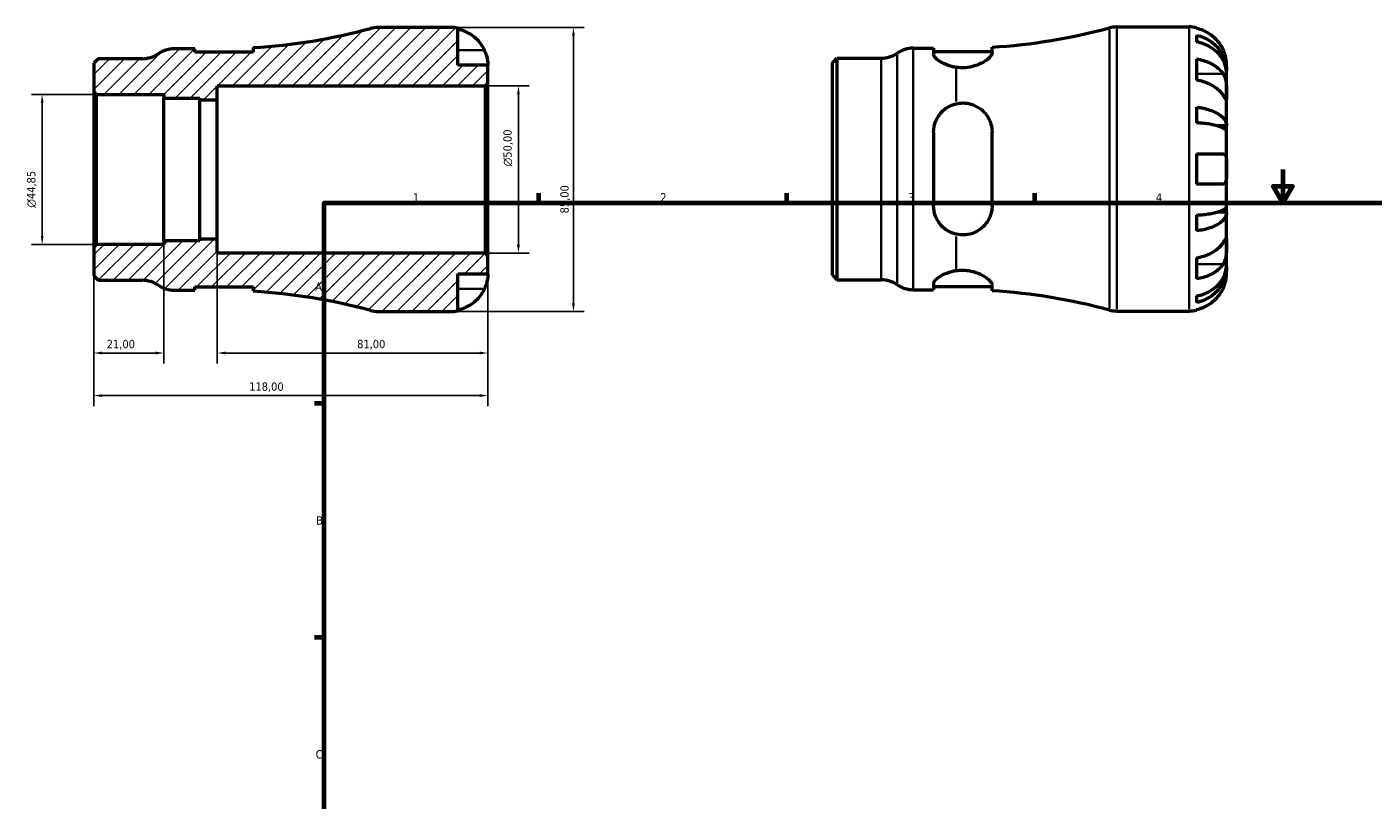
# Model space of a CAD drawing. Header units: millimetres. Extents: x -79 to 665, y 0 to 544.
# Tile 2 of 4: x -79 to 324, y 231 to 463. Entities that reach past the tile are written whole.
import ezdxf

# ---------------------------------------------------------------- set-up
doc = ezdxf.new("R2010")
doc.units = ezdxf.units.MM
for name, color, linetype, lineweight in [('Border (ISO)', 7, 'Continuous', 70), ('Dimension (ISO)', 7, 'Continuous', 25), ('Hatch (ISO)', 7, 'Continuous', 18), ('Visible (ISO)', 7, 'Continuous', 50), ('Visible Narrow (ISO)', 7, 'Continuous', 35)]:
    doc.layers.add(name, color=color, linetype=linetype, lineweight=lineweight)
doc.styles.add('Note Text (ISO)', font='tahoma.ttf')
doc.dimstyles.new('Default (ISO)', dxfattribs={"dimtxt": 2.5, "dimasz": 2.5, "dimexe": 3.175, "dimexo": 0, "dimgap": 0.762, "dimtad": 1, "dimrnd": 1e-08, "dimzin": 0, "dimtxsty": 'Note Text (ISO)', "dimcen": 0.09, "dimdle": 10, "dimclrd": 256, "dimclre": 256, "dimclrt": 232, "dimazin": 0, "dimtfac": 1.40208, "dimtmove": 0, "dimatfit": 3, "dimfxl": 1, "dimtolj": 1, "dimtzin": 0, "dimlwd": -1, "dimlwe": -1, "dimarcsym": 0})

# ---------------------------------------------------------------- blocks, each defined once
blk = doc.blocks.new('Borders Default Border')
at = {"layer": 'Border (ISO)'}
for p, q in [((74.25, 410), (74.25, 412.9)), ((148.5, 410), (148.5, 412.9)), ((222.75, 410), (222.75, 412.9)), ((10, 350), (7.1, 350)), ((10, 280), (7.1, 280))]:
    blk.add_line(p, q, dxfattribs=at)
at = {"layer": 'Border (ISO)', "flags": 128}
for points in [[(297, 420), (297, 410), (294.11, 415), (299.89, 415), (297, 410)], [(10, 10), (10, 410), (584, 410), (584, 10), (10, 10)]]:
    blk.add_lwpolyline(points, dxfattribs=at)
at = {"layer": 'Border (ISO)', "color": 232, "true_color": 0xca0064, "char_height": 2.5, "attachment_point": 7, "style": 'Note Text (ISO)'}
for s, insert in [('1', (36.56, 410.4)), ('2', (110.62, 410.4)), ('3', (184.85, 410.35)), ('4', (259, 410.4)), ('A', (7.29, 383.75)), ('B', (7.59, 313.75)), ('C', (7.43, 243.71))]:
    blk.add_mtext(s, dxfattribs=dict(at, insert=insert))
blk = doc.blocks.new('*D7')
at = {"layer": 'Defpoints', "color": 0, "transparency": 16777216}
for p in [(47.75, 462.5), (47.75, 377.5), (84.62, 377.5)]:
    blk.add_point(p, dxfattribs=at)
at = {"layer": 'Dimension (ISO)', "transparency": 16777216}
for p, q in [((47.75, 462.5), (87.8, 462.5)), ((84.62, 460), (84.62, 380)), ((47.75, 377.5), (87.8, 377.5))]:
    blk.add_line(p, q, dxfattribs=at)
for points in [[(84.2, 460), (85.04, 460), (84.62, 462.5)], [(84.2, 380), (85.04, 380), (84.62, 377.5)]]:
    blk.add_solid(points, dxfattribs=at)
at = {"layer": 'Dimension (ISO)', "color": 232, "true_color": 0xca0064, "transparency": 16777216, "insert": (80.68, 406.86), "char_height": 2.5, "attachment_point": 1, "rotation": 90, "style": 'Note Text (ISO)'}
blk.add_mtext('\\A1;85,00', dxfattribs=at)
blk = doc.blocks.new('*D8')
at = {"layer": 'Defpoints', "color": 0, "transparency": 16777216}
for p in [(58.15, 445), (68.15, 445), (58.15, 395)]:
    blk.add_point(p, dxfattribs=at)
at = {"layer": 'Dimension (ISO)', "transparency": 16777216}
for p, q in [((58.15, 445), (71.32, 445)), ((68.15, 397.5), (68.15, 442.5)), ((58.15, 395), (71.32, 395))]:
    blk.add_line(p, q, dxfattribs=at)
for points in [[(67.73, 442.5), (68.57, 442.5), (68.15, 445)], [(67.73, 397.5), (68.57, 397.5), (68.15, 395)]]:
    blk.add_solid(points, dxfattribs=at)
at = {"layer": 'Dimension (ISO)', "color": 232, "true_color": 0xca0064, "transparency": 16777216, "insert": (63.63, 420.94), "char_height": 2.5, "attachment_point": 1, "rotation": 90, "style": 'Note Text (ISO)'}
blk.add_mtext('\\A1;\\fAIGDT|b0|i0;\\H2.5000;\\ln\\fTahoma|b0|i0;\\H2.5000;50,00', dxfattribs=at)
blk = doc.blocks.new('*D9')
at = {"layer": 'Defpoints', "color": 0, "transparency": 16777216}
for p in [(-59, 396.73), (-38, 398.7), (-59, 365.09)]:
    blk.add_point(p, dxfattribs=at)
at = {"layer": 'Dimension (ISO)', "transparency": 16777216}
for p, q in [((-59, 396.73), (-59, 361.91)), ((-38, 398.7), (-38, 361.91)), ((-40.5, 365.09), (-56.5, 365.09))]:
    blk.add_line(p, q, dxfattribs=at)
for points in [[(-56.5, 365.51), (-56.5, 364.67), (-59, 365.09)], [(-40.5, 365.51), (-40.5, 364.67), (-38, 365.09)]]:
    blk.add_solid(points, dxfattribs=at)
at = {"layer": 'Dimension (ISO)', "color": 232, "true_color": 0xca0064, "transparency": 16777216, "insert": (-55.11, 369.02), "char_height": 2.5, "attachment_point": 1, "style": 'Note Text (ISO)'}
blk.add_mtext('\\A1;21,00', dxfattribs=at)
blk = doc.blocks.new('*D10')
at = {"layer": 'Defpoints', "color": 0, "transparency": 16777216}
for p in [(-22, 399.17), (59, 394.15), (59, 365.09)]:
    blk.add_point(p, dxfattribs=at)
at = {"layer": 'Dimension (ISO)', "transparency": 16777216}
for p, q in [((-22, 399.17), (-22, 361.91)), ((59, 394.15), (59, 361.91)), ((-19.5, 365.09), (56.5, 365.09))]:
    blk.add_line(p, q, dxfattribs=at)
for points in [[(-19.5, 365.51), (-19.5, 364.67), (-22, 365.09)], [(56.5, 365.51), (56.5, 364.67), (59, 365.09)]]:
    blk.add_solid(points, dxfattribs=at)
at = {"layer": 'Dimension (ISO)', "color": 232, "true_color": 0xca0064, "transparency": 16777216, "insert": (19.86, 369.03), "char_height": 2.5, "attachment_point": 1, "style": 'Note Text (ISO)'}
blk.add_mtext('\\A1;81,00', dxfattribs=at)
blk = doc.blocks.new('*D11')
at = {"layer": 'Defpoints', "color": 0, "transparency": 16777216}
for p in [(-59, 396.73), (59, 394.15), (-59, 352.35)]:
    blk.add_point(p, dxfattribs=at)
at = {"layer": 'Dimension (ISO)', "transparency": 16777216}
for p, q in [((-59, 396.73), (-59, 349.18)), ((59, 394.15), (59, 349.18)), ((56.5, 352.35), (-56.5, 352.35))]:
    blk.add_line(p, q, dxfattribs=at)
for points in [[(-56.5, 352.77), (-56.5, 351.93), (-59, 352.35)], [(56.5, 352.77), (56.5, 351.93), (59, 352.35)]]:
    blk.add_solid(points, dxfattribs=at)
at = {"layer": 'Dimension (ISO)', "color": 232, "true_color": 0xca0064, "transparency": 16777216, "insert": (-12.46, 356.29), "char_height": 2.5, "attachment_point": 1, "style": 'Note Text (ISO)'}
blk.add_mtext('\\A1;118,00', dxfattribs=at)
blk = doc.blocks.new('*D12')
at = {"layer": 'Defpoints', "color": 0, "transparency": 16777216}
for p in [(-58.15, 442.42), (-74.45, 397.58), (-58.15, 397.58)]:
    blk.add_point(p, dxfattribs=at)
at = {"layer": 'Dimension (ISO)', "transparency": 16777216}
for p, q in [((-58.15, 442.42), (-77.62, 442.42)), ((-74.45, 439.92), (-74.45, 400.08)), ((-58.15, 397.58), (-77.62, 397.58))]:
    blk.add_line(p, q, dxfattribs=at)
for points in [[(-74.86, 439.92), (-74.03, 439.92), (-74.45, 442.42)], [(-74.86, 400.08), (-74.03, 400.08), (-74.45, 397.58)]]:
    blk.add_solid(points, dxfattribs=at)
at = {"layer": 'Dimension (ISO)', "color": 232, "true_color": 0xca0064, "transparency": 16777216, "insert": (-78.97, 408.56), "char_height": 2.5, "attachment_point": 1, "rotation": 90, "style": 'Note Text (ISO)'}
blk.add_mtext('\\A1;\\fAIGDT|b0|i0;\\H2.5000;\\ln\\fTahoma|b0|i0;\\H2.5000;44,85', dxfattribs=at)

msp = doc.modelspace()

# ---------------------------------------------------------------- hatches: boundary and pattern name
at = {"layer": 'Hatch (ISO)'}
h = msp.add_hatch(dxfattribs=at)
h.set_pattern_fill('ANSI31', color=256, scale=25.4, style=0)
h.set_pattern_definition([(45, (0, 0), (-2.245064, 2.245064), [])])
edge = h.paths.add_edge_path()
edge.add_line((-59.001, 443.272), (-58.151, 442.422))
edge.add_line((-58.151, 442.422), (-38.001, 442.422))
edge.add_line((-38.001, 442.422), (-38.001, 441.301))
edge.add_line((-38.001, 441.301), (-27.281, 441.301))
edge.add_line((-27.281, 441.301), (-27.281, 440.833))
edge.add_line((-27.281, 440.833), (-22.001, 440.833))
edge.add_line((-22.001, 440.833), (-22.001, 445))
edge.add_line((-22.001, 445), (58.149, 445))
edge.add_line((58.149, 445), (58.999, 445.85))
edge.add_line((58.999, 445.85), (58.999, 451.25))
edge.add_line((58.999, 451.25), (49.999, 451.25))
edge.add_line((49.999, 451.25), (49.999, 462.273))
edge.add_ellipse((47.749, 451.25), major_axis=(2.25, 11.023), ratio=1, start_angle=0, end_angle=11.53696)
edge.add_line((47.749, 462.5), (26.118, 462.5))
edge.add_ellipse((26.118, 454), major_axis=(0, 8.5), ratio=1, start_angle=0, end_angle=15.09347)
edge.add_ellipse((-22.001, 632.42), major_axis=(45.906, -170.213), ratio=1, start_angle=348.40987, end_angle=360, ccw=False)
edge.add_line((-11.229, 456.454), (-11.229, 455.125))
edge.add_line((-11.229, 455.125), (-28.729, 455.125))
edge.add_line((-28.729, 455.125), (-28.729, 456.125))
edge.add_line((-28.729, 456.125), (-34.854, 456.125))
edge.add_ellipse((-34.854, 447.625), major_axis=(0, 8.5), ratio=1, start_angle=0, end_angle=34.41151)
edge.add_ellipse((-44.461, 461.65), major_axis=(4.804, -7.012), ratio=1, start_angle=325.58849, end_angle=360, ccw=False)
edge.add_line((-44.461, 453.15), (-57.656, 453.15))
edge.add_line((-57.656, 453.15), (-59.001, 451.805))
edge.add_line((-59.001, 451.805), (-59.001, 443.272))
edge = h.paths.add_edge_path()
edge.add_line((-58.151, 397.577), (-59.001, 396.728))
edge.add_line((-59.001, 396.728), (-59.001, 388.195))
edge.add_line((-59.001, 388.195), (-57.656, 386.85))
edge.add_line((-57.656, 386.85), (-44.461, 386.85))
edge.add_ellipse((-44.461, 378.35), major_axis=(0, 8.5), ratio=1, start_angle=325.58849, end_angle=360, ccw=False)
edge.add_ellipse((-34.854, 392.375), major_axis=(-4.804, -7.013), ratio=1, start_angle=0, end_angle=34.41151)
edge.add_line((-34.854, 383.875), (-28.729, 383.875))
edge.add_line((-28.729, 383.875), (-28.729, 384.875))
edge.add_line((-28.729, 384.875), (-11.229, 384.875))
edge.add_line((-11.229, 384.875), (-11.229, 383.546))
edge.add_ellipse((-22.001, 207.58), major_axis=(10.773, 175.966), ratio=1, start_angle=348.40987, end_angle=360, ccw=False)
edge.add_ellipse((26.118, 386), major_axis=(-2.213, -8.207), ratio=1, start_angle=0, end_angle=15.09347)
edge.add_line((26.118, 377.5), (47.749, 377.5))
edge.add_ellipse((47.749, 388.75), major_axis=(0, -11.25), ratio=1, start_angle=0, end_angle=11.53696)
edge.add_line((49.999, 377.727), (49.999, 388.75))
edge.add_line((49.999, 388.75), (58.999, 388.75))
edge.add_line((58.999, 388.75), (58.999, 394.15))
edge.add_line((58.999, 394.15), (58.149, 395))
edge.add_line((58.149, 395), (-22.001, 395))
edge.add_line((-22.001, 395), (-22.001, 399.167))
edge.add_line((-22.001, 399.167), (-27.281, 399.167))
edge.add_line((-27.281, 399.167), (-27.281, 398.699))
edge.add_line((-27.281, 398.699), (-38.001, 398.699))
edge.add_line((-38.001, 398.699), (-38.001, 397.577))
edge.add_line((-38.001, 397.577), (-58.151, 397.577))

# ---------------------------------------------------------------- linework, layer by layer
at = {"layer": 'Visible (ISO)'}
for p, q in [((47.749, 462.5), (26.118, 462.5)), ((49.999, 451.25), (49.999, 462.273)), ((247.295, 462.655), (268.925, 462.655)), ((271.175, 462.428), (271.175, 462.187)), ((271.175, 460.111), (271.175, 458.167)), ((-28.729, 456.125), (-34.854, 456.125)), ((-28.729, 455.125), (-28.729, 456.125)), ((-11.229, 456.454), (-11.229, 455.125)), ((186.323, 456.28), (192.448, 456.28)), ((192.448, 456.28), (192.448, 454.564)), ((209.948, 454.91), (209.948, 456.609)), ((-57.656, 453.15), (-59.001, 451.805)), ((-59.001, 451.805), (-59.001, 443.272)), ((-44.461, 453.15), (-57.656, 453.15)), ((-11.229, 455.125), (-28.729, 455.125)), ((162.175, 451.96), (163.52, 453.305)), ((162.175, 388.35), (162.175, 451.96)), ((163.52, 453.305), (176.716, 453.305)), ((163.52, 453.305), (163.52, 387.005)), ((192.448, 455.28), (209.948, 455.28)), ((271.175, 453.058), (271.175, 446.694)), ((280.175, 449.394), (280.175, 451.405)), ((58.999, 451.25), (49.999, 451.25)), ((58.999, 445.85), (58.999, 451.25)), ((280.175, 449.394), (280.14, 449.394)), ((280.175, 448.629), (280.175, 449.394)), ((280.175, 442.252), (280.175, 448.629)), ((-22.001, 440.833), (-22.001, 445)), ((-22.001, 445), (58.149, 445)), ((58.149, 445), (58.999, 445.85)), ((58.149, 445), (58.149, 395)), ((58.999, 394.15), (58.999, 445.85)), ((-59.001, 443.272), (-58.151, 442.422)), ((-59.001, 443.272), (-59.001, 396.728)), ((-58.151, 442.422), (-38.001, 442.422)), ((-58.151, 397.577), (-58.151, 442.422)), ((-38.001, 442.422), (-38.001, 441.301)), ((-38.001, 441.301), (-27.281, 441.301)), ((-38.001, 398.699), (-38.001, 441.301)), ((-27.281, 441.301), (-27.281, 440.833)), ((-27.281, 440.833), (-22.001, 440.833)), ((-27.281, 399.167), (-27.281, 440.833)), ((-22.001, 399.167), (-22.001, 440.833)), ((280.175, 433.032), (280.175, 442.252)), ((271.175, 438.65), (271.175, 433.955)), ((280.175, 433.032), (277.446, 433.032)), ((280.175, 431.184), (280.175, 433.032)), ((192.448, 431.155), (192.448, 409.155)), ((209.948, 409.155), (209.948, 431.155)), ((280.175, 420.155), (280.175, 431.184)), ((271.175, 424.655), (271.175, 415.655)), ((280.175, 409.126), (280.175, 420.155)), ((280.175, 407.278), (277.446, 407.278)), ((280.175, 407.278), (280.175, 409.126)), ((280.175, 398.058), (280.175, 407.278)), ((271.175, 406.354), (271.175, 401.66)), ((-22.001, 399.167), (-27.281, 399.167)), ((-27.281, 399.167), (-27.281, 398.699)), ((-22.001, 395), (-22.001, 399.167)), ((-58.151, 397.577), (-59.001, 396.728)), ((-59.001, 396.728), (-59.001, 388.195)), ((-38.001, 397.577), (-58.151, 397.577)), ((-27.281, 398.699), (-38.001, 398.699)), ((-38.001, 398.699), (-38.001, 397.577)), ((58.149, 395), (-22.001, 395)), ((58.999, 394.15), (58.149, 395)), ((280.175, 391.681), (280.175, 398.058)), ((58.999, 388.75), (58.999, 394.15)), ((271.175, 393.615), (271.175, 387.251)), ((280.175, 390.916), (280.175, 391.681)), ((-59.001, 388.195), (-57.656, 386.85)), ((49.999, 377.727), (49.999, 388.75)), ((49.999, 388.75), (58.999, 388.75)), ((162.175, 388.35), (163.52, 387.005)), ((163.52, 387.005), (176.716, 387.005)), ((280.175, 390.916), (280.14, 390.916)), ((280.175, 388.905), (280.175, 390.916)), ((-57.656, 386.85), (-44.461, 386.85)), ((-34.854, 383.875), (-28.729, 383.875)), ((-28.729, 383.875), (-28.729, 384.875)), ((-28.729, 384.875), (-11.229, 384.875)), ((-11.229, 384.875), (-11.229, 383.546)), ((186.323, 384.03), (192.448, 384.03)), ((192.448, 385.745), (192.448, 384.03)), ((192.448, 385.03), (209.948, 385.03)), ((209.948, 383.7), (209.948, 385.4)), ((271.175, 382.143), (271.175, 380.198)), ((26.118, 377.5), (47.749, 377.5)), ((247.295, 377.655), (268.925, 377.655)), ((271.175, 378.122), (271.175, 377.882))]:
    msp.add_line(p, q, dxfattribs=at)
for centre, radius, start, end in [((-22.001, 632.42), 176.295, 273.50334, 285.09347), ((26.118, 454), 8.5, 90, 105.09347), ((47.749, 451.25), 11.25, 78.46304, 90), ((199.175, 632.575), 176.295, 273.50334, 285.09347), ((247.295, 454.155), 8.5, 90, 105.09347), ((268.925, 451.405), 11.25, 78.46304, 90), ((-34.854, 447.625), 8.5, 90, 124.41151), ((186.323, 447.78), 8.5, 90, 124.41151), ((-44.461, 461.65), 8.5, 270, 304.41151), ((176.716, 461.805), 8.5, 270, 304.41151), ((176.716, 378.505), 8.5, 55.58849, 90), ((-44.461, 378.35), 8.5, 55.58849, 90), ((-34.854, 392.375), 8.5, 235.58849, 270), ((-22.001, 207.58), 176.295, 74.90653, 86.49666), ((186.323, 392.53), 8.5, 235.58849, 270), ((199.175, 207.735), 176.295, 74.90653, 86.49666), ((26.118, 386), 8.5, 254.90653, 270), ((47.749, 388.75), 11.25, 270, 281.53696), ((247.295, 386.155), 8.5, 254.90653, 270), ((268.925, 388.905), 11.25, 270, 281.53696)]:
    msp.add_arc(centre, radius, start, end, dxfattribs=at)
for points, knots in [([(49.999, 462.033), (50.718, 461.885), (51.421, 461.663), (52.685, 461.138), (53.359, 460.783), (54.617, 459.939), (55.201, 459.45), (56.184, 458.463), (56.673, 457.875), (57.416, 456.759), (57.699, 456.25), (57.932, 455.75)], [0.21343841, 0.21343841, 0.21343841, 0.21343841, 0.41559978, 0.41559978, 0.62400044, 0.62400044, 0.8324011, 0.8324011, 1.04178819, 1.04178819, 1.20124236, 1.20124236, 1.20124236, 1.20124236]), ([(279.108, 455.905), (278.875, 456.405), (278.592, 456.913), (277.85, 458.03), (277.361, 458.618), (276.378, 459.605), (275.794, 460.094), (274.536, 460.938), (273.861, 461.292), (272.598, 461.818), (271.895, 462.04), (271.175, 462.187)], [5.50227189, 5.50227189, 5.50227189, 5.50227189, 5.66172607, 5.66172607, 5.87111315, 5.87111315, 6.07951382, 6.07951382, 6.28791448, 6.28791448, 6.49007585, 6.49007585, 6.49007585, 6.49007585]), ([(271.175, 460.111), (271.896, 459.968), (272.601, 459.753), (273.866, 459.245), (274.54, 458.902), (275.799, 458.087), (276.383, 457.614), (277.365, 456.661), (277.854, 456.092), (278.696, 454.869), (279.05, 454.214), (279.582, 452.966), (279.81, 452.257), (280.106, 450.81), (280.175, 450.071), (280.175, 449.394)], [0.2134337, 0.2134337, 0.2134337, 0.2134337, 0.41601, 0.41601, 0.6243485, 0.6243485, 0.832687, 0.832687, 1.0415719, 1.0415719, 1.2504568, 1.2504568, 1.4601279, 1.4601279, 1.6697991, 1.6697991, 1.6697991, 1.6697991]), ([(57.932, 455.75), (58.004, 455.595), (58.073, 455.439), (58.248, 455.018), (58.348, 454.755), (58.534, 454.203), (58.618, 453.919), (58.792, 453.232), (58.862, 452.853), (58.963, 452.129), (58.983, 451.815), (59.001, 451.368), (58.999, 451.25), (58.999, 451.25)], [-0.71968867, -0.71968867, -0.71968867, -0.71968867, -0.66913349, -0.66913349, -0.58448293, -0.58448293, -0.49008499, -0.49008499, -0.34765985, -0.34765985, -0.17827673, -0.17827673, 0, 0, 0, 0]), ([(280.175, 448.629), (280.175, 449.231), (280.106, 449.889), (279.81, 451.177), (279.582, 451.807), (279.05, 452.918), (278.696, 453.501), (277.854, 454.59), (277.365, 455.096), (276.383, 455.944), (275.799, 456.365), (274.54, 457.091), (273.866, 457.396), (272.601, 457.848), (271.896, 458.04), (271.175, 458.167)], [5.0161165, 5.0161165, 5.0161165, 5.0161165, 5.2257877, 5.2257877, 5.4354588, 5.4354588, 5.6443437, 5.6443437, 5.8532286, 5.8532286, 6.0615671, 6.0615671, 6.2699056, 6.2699056, 6.472482, 6.472482, 6.472482, 6.472482]), ([(280.175, 451.405), (280.175, 451.405), (280.176, 451.459), (280.171, 451.681), (280.166, 451.86), (280.124, 452.404), (280.077, 452.803), (279.924, 453.57), (279.845, 453.896), (279.667, 454.495), (279.578, 454.76), (279.372, 455.307), (279.255, 455.586), (279.121, 455.876), (279.115, 455.891), (279.108, 455.905)], [-3.12621297, -3.12621297, -3.12621297, -3.12621297, -3.00592131, -3.00592131, -2.87295675, -2.87295675, -2.69789372, -2.69789372, -2.58338701, -2.58338701, -2.49547573, -2.49547573, -2.40310236, -2.40310236, -2.39831682, -2.39831682, -2.39831682, -2.39831682]), ([(199.175, 450.557), (198.73, 450.624), (198.293, 450.714), (196.818, 451.092), (195.87, 451.476), (194.314, 452.295), (193.618, 452.793), (192.685, 453.746), (192.448, 454.198), (192.448, 454.564)], [0.1998505, 0.1998505, 0.1998505, 0.1998505, 0.3325679, 0.3325679, 0.6651357, 0.6651357, 1.025953, 1.025953, 1.3867703, 1.3867703, 1.3867703, 1.3867703]), ([(209.948, 454.91), (209.948, 454.84), (209.94, 454.768), (209.85, 454.364), (209.621, 453.991), (208.812, 453.116), (208.167, 452.605), (206.612, 451.693), (205.722, 451.285), (203.874, 450.716), (202.961, 450.531), (201.053, 450.379), (200.1, 450.416), (199.175, 450.557)], [-1.6605171, -1.6605171, -1.6605171, -1.6605171, -1.5910924, -1.5910924, -1.2871708, -1.2871708, -0.9173767, -0.9173767, -0.5764749, -0.5764749, -0.2882169, -0.2882169, -0.0000497, -0.0000497, -0.0000497, -0.0000497]), ([(271.175, 453.058), (271.895, 452.954), (272.598, 452.797), (273.861, 452.426), (274.536, 452.175), (275.794, 451.578), (276.378, 451.232), (277.361, 450.535), (277.85, 450.118), (278.592, 449.329), (278.875, 448.97), (279.108, 448.616)], [0.21343841, 0.21343841, 0.21343841, 0.21343841, 0.41559978, 0.41559978, 0.62400044, 0.62400044, 0.8324011, 0.8324011, 1.04178819, 1.04178819, 1.20124236, 1.20124236, 1.20124236, 1.20124236]), ([(279.108, 448.616), (279.167, 448.527), (279.224, 448.433), (279.4, 448.116), (279.51, 447.876), (279.709, 447.342), (279.796, 447.048), (279.97, 446.301), (280.039, 445.841), (280.139, 444.809), (280.16, 444.248), (280.177, 443.173), (280.175, 442.673), (280.175, 442.252)], [-0.72474413, -0.72474413, -0.72474413, -0.72474413, -0.68292689, -0.68292689, -0.58946764, -0.58946764, -0.49014387, -0.49014387, -0.34933517, -0.34933517, -0.17856496, -0.17856496, 0, 0, 0, 0]), ([(279.108, 442.252), (278.875, 442.606), (278.592, 442.965), (277.85, 443.754), (277.361, 444.171), (276.378, 444.868), (275.794, 445.214), (274.536, 445.811), (273.861, 446.062), (272.598, 446.433), (271.895, 446.59), (271.175, 446.694)], [5.50227189, 5.50227189, 5.50227189, 5.50227189, 5.66172607, 5.66172607, 5.87111315, 5.87111315, 6.07951382, 6.07951382, 6.28791448, 6.28791448, 6.49007585, 6.49007585, 6.49007585, 6.49007585]), ([(192.448, 431.155), (192.448, 432.301), (192.685, 433.5), (193.618, 435.685), (194.314, 436.672), (195.87, 438.173), (196.818, 438.815), (198.293, 439.421), (198.73, 439.562), (199.175, 439.668)], [1.334521, 1.334521, 1.334521, 1.334521, 1.6953383, 1.6953383, 2.0561556, 2.0561556, 2.3887235, 2.3887235, 2.5214408, 2.5214408, 2.5214408, 2.5214408]), ([(199.175, 439.668), (199.877, 439.835), (200.599, 439.915), (202.101, 439.892), (202.86, 439.779), (204.664, 439.267), (205.645, 438.766), (207.491, 437.362), (208.306, 436.405), (209.404, 434.376), (209.743, 433.336), (209.925, 431.885), (209.948, 431.521), (209.948, 431.155)], [-1.8550884, -1.8550884, -1.8550884, -1.8550884, -1.6354331, -1.6354331, -1.4026625, -1.4026625, -1.0591444, -1.0591444, -0.6555281, -0.6555281, -0.3055075, -0.3055075, -0.1898982, -0.1898982, -0.1898982, -0.1898982]), ([(280.175, 442.252), (280.175, 442.011), (280.175, 441.798), (280.173, 441.424), (280.171, 441.27), (280.149, 441.004), (280.125, 440.93), (280.025, 440.938), (279.952, 441.014), (279.774, 441.253), (279.686, 441.381), (279.482, 441.684), (279.369, 441.855), (279.2, 442.112), (279.155, 442.181), (279.108, 442.252)], [0, 0, 0, 0, 0.10230486, 0.10230486, 0.2116531, 0.2116531, 0.35868741, 0.35868741, 0.49861539, 0.49861539, 0.59613895, 0.59613895, 0.69034298, 0.69034298, 0.72355027, 0.72355027, 0.72355027, 0.72355027]), ([(271.175, 438.65), (271.896, 438.575), (272.601, 438.462), (273.866, 438.196), (274.54, 438.016), (275.799, 437.588), (276.383, 437.341), (277.365, 436.841), (277.854, 436.543), (278.696, 435.902), (279.05, 435.558), (279.582, 434.904), (279.81, 434.533), (280.106, 433.774), (280.175, 433.386), (280.175, 433.032)], [0.2134337, 0.2134337, 0.2134337, 0.2134337, 0.41601, 0.41601, 0.6243485, 0.6243485, 0.832687, 0.832687, 1.0415719, 1.0415719, 1.2504568, 1.2504568, 1.4601279, 1.4601279, 1.6697991, 1.6697991, 1.6697991, 1.6697991]), ([(280.175, 431.184), (280.175, 431.359), (280.106, 431.55), (279.81, 431.924), (279.582, 432.107), (279.05, 432.43), (278.696, 432.6), (277.854, 432.916), (277.365, 433.063), (276.383, 433.31), (275.799, 433.432), (274.54, 433.643), (273.866, 433.731), (272.601, 433.863), (271.896, 433.919), (271.175, 433.955)], [5.0161165, 5.0161165, 5.0161165, 5.0161165, 5.2257877, 5.2257877, 5.4354588, 5.4354588, 5.6443437, 5.6443437, 5.8532286, 5.8532286, 6.0615671, 6.0615671, 6.2699056, 6.2699056, 6.472482, 6.472482, 6.472482, 6.472482]), ([(271.175, 424.655), (271.895, 424.655), (272.598, 424.655), (273.861, 424.655), (274.536, 424.655), (275.794, 424.655), (276.378, 424.655), (277.361, 424.655), (277.85, 424.655), (278.592, 424.655), (278.875, 424.655), (279.108, 424.655)], [0.21343841, 0.21343841, 0.21343841, 0.21343841, 0.41559978, 0.41559978, 0.62400044, 0.62400044, 0.8324011, 0.8324011, 1.04178819, 1.04178819, 1.20124236, 1.20124236, 1.20124236, 1.20124236]), ([(279.108, 424.655), (279.18, 424.655), (279.249, 424.647), (279.425, 424.603), (279.524, 424.552), (279.711, 424.392), (279.794, 424.277), (279.968, 423.914), (280.039, 423.631), (280.14, 422.885), (280.16, 422.409), (280.177, 421.338), (280.175, 420.749), (280.175, 420.155)], [-0.71968867, -0.71968867, -0.71968867, -0.71968867, -0.66913349, -0.66913349, -0.58448293, -0.58448293, -0.49008499, -0.49008499, -0.34765985, -0.34765985, -0.17827673, -0.17827673, 0, 0, 0, 0]), ([(280.175, 420.155), (280.175, 419.754), (280.176, 419.355), (280.171, 418.541), (280.166, 418.134), (280.124, 417.269), (280.077, 416.845), (279.924, 416.29), (279.845, 416.112), (279.667, 415.872), (279.578, 415.795), (279.372, 415.686), (279.255, 415.658), (279.121, 415.655), (279.115, 415.655), (279.108, 415.655)], [-3.12621297, -3.12621297, -3.12621297, -3.12621297, -3.00592131, -3.00592131, -2.87295675, -2.87295675, -2.69789372, -2.69789372, -2.58338701, -2.58338701, -2.49547573, -2.49547573, -2.40310236, -2.40310236, -2.39831682, -2.39831682, -2.39831682, -2.39831682]), ([(279.108, 415.655), (278.875, 415.655), (278.592, 415.655), (277.85, 415.655), (277.361, 415.655), (276.378, 415.655), (275.794, 415.655), (274.536, 415.655), (273.861, 415.655), (272.598, 415.655), (271.895, 415.655), (271.175, 415.655)], [5.50227189, 5.50227189, 5.50227189, 5.50227189, 5.66172607, 5.66172607, 5.87111315, 5.87111315, 6.07951382, 6.07951382, 6.28791448, 6.28791448, 6.49007585, 6.49007585, 6.49007585, 6.49007585]), ([(199.175, 400.642), (198.73, 400.748), (198.293, 400.889), (196.818, 401.495), (195.87, 402.137), (194.314, 403.637), (193.618, 404.624), (192.685, 406.81), (192.448, 408.009), (192.448, 409.155)], [0.1998505, 0.1998505, 0.1998505, 0.1998505, 0.3325679, 0.3325679, 0.6651357, 0.6651357, 1.025953, 1.025953, 1.3867703, 1.3867703, 1.3867703, 1.3867703]), ([(209.948, 409.155), (209.948, 408.934), (209.94, 408.714), (209.85, 407.535), (209.621, 406.608), (208.812, 404.695), (208.167, 403.743), (206.612, 402.201), (205.722, 401.586), (203.874, 400.773), (202.961, 400.531), (201.053, 400.354), (200.1, 400.422), (199.175, 400.642)], [-1.6605171, -1.6605171, -1.6605171, -1.6605171, -1.5910924, -1.5910924, -1.2871708, -1.2871708, -0.9173767, -0.9173767, -0.5764749, -0.5764749, -0.2882169, -0.2882169, -0.0000497, -0.0000497, -0.0000497, -0.0000497]), ([(271.175, 406.354), (271.896, 406.391), (272.601, 406.447), (273.866, 406.578), (274.54, 406.667), (275.799, 406.878), (276.383, 407), (277.365, 407.247), (277.854, 407.394), (278.696, 407.71), (279.05, 407.88), (279.582, 408.202), (279.81, 408.386), (280.106, 408.76), (280.175, 408.951), (280.175, 409.126)], [0.2134337, 0.2134337, 0.2134337, 0.2134337, 0.41601, 0.41601, 0.6243485, 0.6243485, 0.832687, 0.832687, 1.0415719, 1.0415719, 1.2504568, 1.2504568, 1.4601279, 1.4601279, 1.6697991, 1.6697991, 1.6697991, 1.6697991]), ([(280.175, 407.278), (280.175, 406.924), (280.106, 406.536), (279.81, 405.777), (279.582, 405.406), (279.05, 404.751), (278.696, 404.408), (277.854, 403.767), (277.365, 403.469), (276.383, 402.969), (275.799, 402.721), (274.54, 402.294), (273.866, 402.114), (272.601, 401.848), (271.896, 401.735), (271.175, 401.66)], [5.0161165, 5.0161165, 5.0161165, 5.0161165, 5.2257877, 5.2257877, 5.4354588, 5.4354588, 5.6443437, 5.6443437, 5.8532286, 5.8532286, 6.0615671, 6.0615671, 6.2699056, 6.2699056, 6.472482, 6.472482, 6.472482, 6.472482]), ([(279.108, 398.058), (279.167, 398.147), (279.224, 398.233), (279.4, 398.501), (279.51, 398.667), (279.709, 398.963), (279.796, 399.089), (279.97, 399.315), (280.039, 399.382), (280.139, 399.368), (280.16, 399.254), (280.177, 398.812), (280.175, 398.479), (280.175, 398.058)], [-0.72474413, -0.72474413, -0.72474413, -0.72474413, -0.68292689, -0.68292689, -0.58946764, -0.58946764, -0.49014387, -0.49014387, -0.34933517, -0.34933517, -0.17856496, -0.17856496, 0, 0, 0, 0]), ([(271.175, 393.615), (271.895, 393.72), (272.598, 393.877), (273.861, 394.248), (274.536, 394.499), (275.794, 395.096), (276.378, 395.442), (277.361, 396.139), (277.85, 396.555), (278.592, 397.345), (278.875, 397.704), (279.108, 398.058)], [0.21343841, 0.21343841, 0.21343841, 0.21343841, 0.41559978, 0.41559978, 0.62400044, 0.62400044, 0.8324011, 0.8324011, 1.04178819, 1.04178819, 1.20124236, 1.20124236, 1.20124236, 1.20124236]), ([(280.175, 398.058), (280.175, 397.817), (280.175, 397.549), (280.173, 396.951), (280.171, 396.619), (280.149, 395.808), (280.125, 395.322), (280.025, 394.371), (279.952, 393.915), (279.774, 393.182), (279.686, 392.896), (279.482, 392.371), (279.369, 392.132), (279.2, 391.839), (279.155, 391.765), (279.108, 391.694)], [0, 0, 0, 0, 0.10230486, 0.10230486, 0.2116531, 0.2116531, 0.35868741, 0.35868741, 0.49861539, 0.49861539, 0.59613895, 0.59613895, 0.69034298, 0.69034298, 0.72355027, 0.72355027, 0.72355027, 0.72355027]), ([(279.108, 391.694), (278.875, 391.34), (278.592, 390.981), (277.85, 390.191), (277.361, 389.775), (276.378, 389.078), (275.794, 388.732), (274.536, 388.135), (273.861, 387.884), (272.598, 387.513), (271.895, 387.356), (271.175, 387.251)], [5.50227189, 5.50227189, 5.50227189, 5.50227189, 5.66172607, 5.66172607, 5.87111315, 5.87111315, 6.07951382, 6.07951382, 6.28791448, 6.28791448, 6.49007585, 6.49007585, 6.49007585, 6.49007585]), ([(271.175, 382.143), (271.896, 382.27), (272.601, 382.462), (273.866, 382.914), (274.54, 383.219), (275.799, 383.945), (276.383, 384.366), (277.365, 385.214), (277.854, 385.72), (278.696, 386.808), (279.05, 387.391), (279.582, 388.502), (279.81, 389.133), (280.106, 390.421), (280.175, 391.079), (280.175, 391.681)], [0.2134337, 0.2134337, 0.2134337, 0.2134337, 0.41601, 0.41601, 0.6243485, 0.6243485, 0.832687, 0.832687, 1.0415719, 1.0415719, 1.2504568, 1.2504568, 1.4601279, 1.4601279, 1.6697991, 1.6697991, 1.6697991, 1.6697991]), ([(58.999, 388.75), (58.999, 388.75), (58.999, 388.696), (58.995, 388.474), (58.99, 388.295), (58.948, 387.751), (58.901, 387.352), (58.747, 386.585), (58.668, 386.259), (58.49, 385.66), (58.401, 385.395), (58.196, 384.848), (58.079, 384.569), (57.945, 384.279), (57.938, 384.264), (57.932, 384.25)], [-3.12621297, -3.12621297, -3.12621297, -3.12621297, -3.00592131, -3.00592131, -2.87295675, -2.87295675, -2.69789372, -2.69789372, -2.58338701, -2.58338701, -2.49547573, -2.49547573, -2.40310236, -2.40310236, -2.39831682, -2.39831682, -2.39831682, -2.39831682]), ([(192.448, 385.745), (192.448, 386.112), (192.685, 386.564), (193.618, 387.517), (194.314, 388.015), (195.87, 388.833), (196.818, 389.218), (198.293, 389.596), (198.73, 389.685), (199.175, 389.753)], [1.334521, 1.334521, 1.334521, 1.334521, 1.6953383, 1.6953383, 2.0561556, 2.0561556, 2.3887235, 2.3887235, 2.5214408, 2.5214408, 2.5214408, 2.5214408]), ([(199.175, 389.753), (199.877, 389.86), (200.599, 389.908), (202.101, 389.872), (202.86, 389.78), (204.664, 389.4), (205.645, 389.047), (207.491, 388.159), (208.306, 387.605), (209.404, 386.609), (209.743, 386.161), (209.925, 385.639), (209.948, 385.515), (209.948, 385.4)], [-1.8550884, -1.8550884, -1.8550884, -1.8550884, -1.6354331, -1.6354331, -1.4026625, -1.4026625, -1.0591444, -1.0591444, -0.6555281, -0.6555281, -0.3055075, -0.3055075, -0.1898982, -0.1898982, -0.1898982, -0.1898982]), ([(280.175, 390.916), (280.175, 390.239), (280.106, 389.5), (279.81, 388.053), (279.582, 387.344), (279.05, 386.096), (278.696, 385.441), (277.854, 384.217), (277.365, 383.649), (276.383, 382.696), (275.799, 382.223), (274.54, 381.408), (273.866, 381.065), (272.601, 380.557), (271.896, 380.341), (271.175, 380.198)], [5.0161165, 5.0161165, 5.0161165, 5.0161165, 5.2257877, 5.2257877, 5.4354588, 5.4354588, 5.6443437, 5.6443437, 5.8532286, 5.8532286, 6.0615671, 6.0615671, 6.2699056, 6.2699056, 6.472482, 6.472482, 6.472482, 6.472482]), ([(279.108, 384.405), (279.18, 384.56), (279.249, 384.716), (279.425, 385.137), (279.524, 385.4), (279.711, 385.952), (279.794, 386.236), (279.968, 386.923), (280.039, 387.302), (280.14, 388.026), (280.16, 388.34), (280.177, 388.787), (280.175, 388.905), (280.175, 388.905)], [-0.71968867, -0.71968867, -0.71968867, -0.71968867, -0.66913349, -0.66913349, -0.58448293, -0.58448293, -0.49008499, -0.49008499, -0.34765985, -0.34765985, -0.17827673, -0.17827673, 0, 0, 0, 0]), ([(57.932, 384.25), (57.699, 383.75), (57.416, 383.241), (56.673, 382.125), (56.184, 381.537), (55.201, 380.55), (54.617, 380.061), (53.359, 379.217), (52.685, 378.862), (51.421, 378.337), (50.718, 378.115), (49.999, 377.967)], [5.50227189, 5.50227189, 5.50227189, 5.50227189, 5.66172607, 5.66172607, 5.87111315, 5.87111315, 6.07951382, 6.07951382, 6.28791448, 6.28791448, 6.49007585, 6.49007585, 6.49007585, 6.49007585]), ([(271.175, 378.122), (271.895, 378.27), (272.598, 378.492), (273.861, 379.017), (274.536, 379.372), (275.794, 380.216), (276.378, 380.705), (277.361, 381.691), (277.85, 382.28), (278.592, 383.396), (278.875, 383.905), (279.108, 384.405)], [0.21343841, 0.21343841, 0.21343841, 0.21343841, 0.41559978, 0.41559978, 0.62400044, 0.62400044, 0.8324011, 0.8324011, 1.04178819, 1.04178819, 1.20124236, 1.20124236, 1.20124236, 1.20124236])]:
    msp.add_open_spline(points, degree=3, knots=knots, dxfattribs=at)
at = {"layer": 'Visible Narrow (ISO)'}
for p, q in [((245.081, 378.468), (245.081, 461.842)), ((247.295, 462.132), (247.295, 378.178)), ((268.925, 378.178), (268.925, 462.132)), ((57.535, 455.75), (50.395, 455.75)), ((186.323, 455.835), (186.323, 384.475)), ((176.716, 387.413), (176.716, 452.897)), ((181.519, 385.944), (181.519, 454.366)), ((199.175, 440.316), (199.175, 450.13)), ((278.711, 448.616), (271.572, 448.616)), ((199.175, 390.179), (199.175, 399.994)), ((278.711, 391.694), (271.572, 391.694)), ((57.535, 384.25), (50.395, 384.25))]:
    msp.add_line(p, q, dxfattribs=at)

# ---------------------------------------------------------------- block references
msp.add_blockref('Borders Default Border', (0, 0))

# ---------------------------------------------------------------- dimensions: what is measured, and where the dimension line sits
at = {"layer": 'Dimension (ISO)'}
for base, p1, p2, angle, picture, middle in [((84.62, 377.5), (47.749, 462.5), (47.749, 377.5), 90, '*D7', (84.62, 411)), ((58.999, 365.088), (-22.001, 399.167), (58.999, 394.15), 180, '*D10', (23.999, 365.088)), ((-59.001, 365.088), (-38.001, 398.699), (-59.001, 396.728), 180, '*D9', (-51.001, 365.088)), ((-59.001, 352.35), (58.999, 394.15), (-59.001, 396.728), 180, '*D11', (-7.501, 352.35))]:
    dim = msp.add_linear_dim(base=base, p1=p1, p2=p2, angle=angle, dimstyle='Default (ISO)', override={"dimdec": 2, "dimtp": 0, "dimtm": 0, "dimtdec": 2, "dimtofl": 0, "dimatfit": 1}, dxfattribs=at)
    dim.commit()
    dim.dimension.update_dxf_attribs({"geometry": picture, "text_midpoint": middle, "dimtype": 160})
for base, p1, p2, picture, middle in [((68.149, 445), (58.149, 395), (58.149, 445), '*D8', (68.149, 426.5)), ((-74.445747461, 397.5775), (-58.151374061, 442.4225), (-58.151374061, 397.5775), '*D12', (-74.445747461, 414.0945))]:
    dim = msp.add_linear_dim(base=base, p1=p1, p2=p2, angle=90, text='\\fAIGDT|b0|i0;\\H2.5000;\\ln\\fTahoma|b0|i0;\\H2.5000;<>', dimstyle='Default (ISO)', override={"dimdec": 2, "dimtp": 0, "dimtm": 0, "dimtdec": 2, "dimtofl": 0, "dimatfit": 1}, dxfattribs=at)
    dim.commit()
    dim.dimension.update_dxf_attribs({"geometry": picture, "text_midpoint": middle, "dimtype": 160})

doc.saveas('drawing.dxf')
